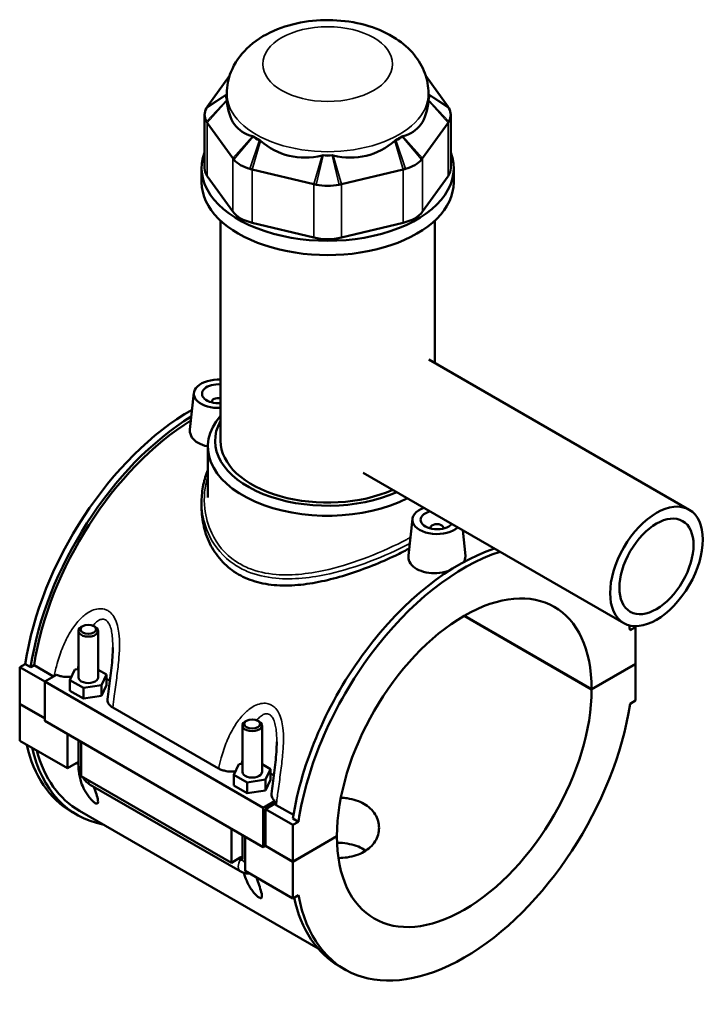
# Model space of a CAD drawing. Header units: millimetres. Extents: x -260 to 981, y -122 to 1159.
# Tile 7 of 8: x -104 to 106, y 858 to 1159. Entities that reach past the tile are written whole.
import ezdxf

# ---------------------------------------------------------------- set-up
doc = ezdxf.new("R2010")
doc.units = ezdxf.units.MM
doc.layers.add('Visible (ANSI)', color=7, linetype='Continuous', lineweight=50)
doc.layers.add('Visible Narrow (ANSI)', color=7, linetype='Continuous', lineweight=35)

msp = doc.modelspace()

# ---------------------------------------------------------------- linework, layer by layer
at = {"layer": 'Visible (ANSI)'}
for p, q in [((-39.79, 1141.85), (-46.58, 1132.38)), ((26.93, 1132.38), (20.14, 1141.85)), ((-40.63, 1135.34), (-40.63, 1136.47)), ((20.97, 1135.34), (20.97, 1136.47)), ((-47.42, 1129.95), (-47.42, 1113.66)), ((27.77, 1129.95), (27.77, 1113.66)), ((-46.58, 1127.52), (-38.79, 1116.66)), ((19.14, 1116.66), (26.93, 1127.52)), ((-48.33, 1109.32), (-48.33, 1113.66)), ((28.67, 1109.32), (28.67, 1113.66)), ((-38.79, 1100.37), (-46.58, 1111.23)), ((-32.84, 1113.23), (-14.04, 1108.73)), ((-5.62, 1108.73), (13.19, 1113.23)), ((26.93, 1111.23), (19.14, 1100.37)), ((-42.55, 1030.33), (-42.55, 1097.62)), ((-14.04, 1092.44), (-32.84, 1096.94)), ((13.19, 1096.94), (-5.62, 1092.44)), ((22.9, 1054.12), (22.9, 1097.62)), ((21.04, 1055.2), (100.58, 1009.27)), ((-50.69, 1044.97), (-51.89, 1033.8)), ((-45.2, 1042.25), (-45.2, 1042.05)), ((-46.4, 1012.95), (-46.4, 1028.53)), ((1.04, 1020.56), (80.58, 974.63)), ((-48.33, 1011.81), (-48.33, 1010.01)), ((16.06, 1006.43), (14.86, 995.26)), ((21.55, 1003.51), (21.55, 1003.71)), ((25.55, 1003.51), (25.55, 1003.71)), ((31.4, 1003.03), (32.24, 995.21)), ((70.78, 954.35), (31.86, 976.83)), ((31.93, 976.87), (70.78, 954.44)), ((-85.94, 972.21), (-85.94, 958.03)), ((-84.64, 973.68), (-85.06, 973.43)), ((-81.25, 973.68), (-80.82, 973.43)), ((-79.94, 972.21), (-79.94, 958.03)), ((84.22, 973.38), (82.54, 972.41)), ((83.63, 973.72), (84.22, 973.38)), ((84.22, 962.19), (84.22, 973.38)), ((-103.87, 961.13), (-102.19, 962.1)), ((-103.87, 961.13), (-96.24, 956.72)), ((-103.87, 949.94), (-103.87, 961.13)), ((-100.52, 961.14), (-102.19, 962.1)), ((-99.49, 961.73), (-100.52, 961.14)), ((-93.52, 958.29), (-99.49, 961.73)), ((-88.52, 957.17), (-87.03, 960.39)), ((-87.03, 960.39), (-85.94, 960.55)), ((-79.94, 960.38), (-77.37, 958.89)), ((70.78, 954.44), (84.22, 962.19)), ((84.22, 962.11), (70.78, 954.35)), ((84.15, 962.15), (84.22, 962.11)), ((84.22, 950.92), (84.22, 962.11)), ((-92.64, 958.8), (-96.24, 956.72)), ((-88.52, 953.9), (-88.52, 957.17)), ((-84.44, 954.81), (-88.52, 957.17)), ((-77.37, 958.89), (-78.86, 955.67)), ((-77.37, 955.62), (-77.37, 958.89)), ((-96.24, 956.72), (-29.49, 918.18)), ((-96.24, 956.72), (-96.24, 944.72)), ((-88.52, 953.9), (-84.44, 951.54)), ((-78.86, 955.67), (-84.44, 954.81)), ((-84.44, 951.54), (-84.44, 954.81)), ((-78.86, 952.41), (-78.86, 955.67)), ((-78.86, 952.41), (-77.37, 955.62)), ((-84.44, 951.54), (-78.86, 952.41)), ((82.54, 949.95), (84.22, 950.92)), ((-103.87, 949.94), (-96.24, 945.54)), ((-103.87, 949.86), (-103.8, 949.9)), ((-103.87, 938.68), (-103.87, 949.86)), ((-96.24, 945.45), (-103.87, 949.86)), ((-75.46, 948.84), (-43.14, 930.18)), ((-96.24, 944.72), (-29.49, 906.18)), ((-35.88, 929.12), (-35.88, 943.3)), ((-34.58, 944.77), (-35, 944.53)), ((-31.18, 944.77), (-30.76, 944.53)), ((-29.88, 929.12), (-29.88, 943.3)), ((-89.31, 930.27), (-89.31, 940.72)), ((-103.87, 938.68), (-89.31, 930.27)), ((-85.94, 938.78), (-85.94, 931.49)), ((-85.06, 938.27), (-85.06, 927.82)), ((-86.6, 931.83), (-89.31, 930.27)), ((-85.94, 932.21), (-86.6, 931.83)), ((-86.6, 931.83), (-85.94, 931.46)), ((-38.46, 928.26), (-36.96, 931.48)), ((-36.96, 931.48), (-35.88, 931.65)), ((-29.88, 931.47), (-27.3, 929.99)), ((-27.3, 929.99), (-28.8, 926.77)), ((-27.3, 926.72), (-27.3, 929.99)), ((-85.06, 927.82), (-39.24, 901.36)), ((-38.46, 925), (-38.46, 928.26)), ((-34.37, 925.9), (-38.46, 928.26)), ((-82.32, 925.22), (-36.5, 898.77)), ((-38.46, 925), (-34.37, 922.64)), ((-28.8, 926.77), (-34.37, 925.9)), ((-34.37, 922.64), (-34.37, 925.9)), ((-28.8, 923.5), (-28.8, 926.77)), ((-28.8, 923.5), (-27.3, 926.72)), ((-34.37, 922.64), (-28.8, 923.5)), ((-29.49, 918.18), (-25.89, 920.26)), ((-29.49, 906.18), (-29.49, 918.18)), ((-26.03, 919.36), (-28.78, 917.77)), ((-28.78, 917.77), (-20.43, 912.96)), ((-28.78, 917.77), (-28.78, 906.59)), ((-20.25, 915.98), (-25.51, 919.02)), ((-86.34, 915.99), (-88.01, 916.96)), ((-85.63, 917.23), (-12.71, 875.13)), ((-18.75, 913.93), (-20.42, 914.89)), ((-39.24, 901.36), (-39.24, 911.81)), ((-18.75, 913.93), (-20.43, 912.96)), ((-20.43, 912.96), (-20.43, 901.77)), ((-35.88, 902.59), (-35.88, 909.87)), ((-35, 909.36), (-35, 898.91)), ((-20.43, 901.77), (-7, 909.53)), ((-7, 909.45), (-20.43, 901.69)), ((-7.07, 909.49), (-7, 909.45)), ((-28.78, 906.59), (-29.49, 906.18)), ((-20.43, 901.69), (-28.85, 906.55)), ((-28.78, 906.59), (-20.43, 901.77)), ((-36.53, 902.93), (-39.24, 901.36)), ((-35.88, 903.31), (-36.53, 902.93)), ((-36.53, 902.93), (-35.88, 902.55)), ((-36.97, 902.68), (-36.42, 902.36)), ((-20.43, 901.69), (-20.43, 890.5)), ((-35, 898.91), (-20.43, 890.5)), ((-20.43, 890.5), (-18.75, 891.47)), ((-4.57, 868.78), (-6.24, 869.75))]:
    msp.add_line(p, q, dxfattribs=at)
for centre, major_axis, ratio, start_param, end_param in [((-36.42, 1135.34), (-4.4, 0), 0.57735, 5.985372, 6.604384), ((-9.83, 1135.34), (-30.8, 0), 0.57735, 0, 0.045116), ((16.77, 1135.34), (4.4, 0), 0.57735, 5.961987, 6.580998), ((-9.83, 1135.34), (30.8, 0), 0.57735, 6.238069, 6.283185), ((-36.42, 1129.95), (-11, 0), 0.57735, 5.961987, 6.604384), ((-9.83, 1158.99), (26.68, 33.82), 0.45491, 2.674561, 3.34806), ((-9.83, 1158.99), (26.68, -33.82), 0.45491, 6.076718, 6.750217), ((16.77, 1129.95), (11, 0), 0.57735, 5.961987, 6.604384), ((-28.63, 1124.48), (-4.4, 0), 0.57735, 0.464199, 1.106597), ((-9.83, 1135.34), (30.8, 0), 0.57735, 3.881875, 3.972107), ((8.98, 1124.48), (-4.4, 0), 0.57735, 2.034996, 2.677393), ((-9.83, 1135.34), (30.8, 0), 0.57735, 5.452671, 5.542903), ((-9.83, 1158.99), (-13.24, -41.17), 0.675461, 5.998116, 6.671615), ((-9.83, 1158.99), (13.24, -41.17), 0.675461, 5.894756, 6.568255), ((-9.83, 1113.66), (-38.5, 0), 0.57735, 6.065775, 9.642188), ((-9.83, 1119.98), (-4.4, 0), 0.57735, 1.249598, 1.891995), ((-9.83, 1135.34), (30.8, 0), 0.57735, 4.667273, 4.757505), ((-36.42, 1113.66), (-11, 0), 0.57735, 0, 0.392699), ((-28.63, 1119.09), (11, 0), 0.57735, 3.605792, 4.24819), ((8.98, 1119.09), (11, 0), 0.57735, 5.176588, 5.818986), ((16.77, 1113.66), (11, 0), 0.57735, 5.890486, 6.283185), ((-9.83, 1109.32), (-38.5, 0), 0.57735, 0, 3.141593), ((-9.83, 1114.6), (11, 0), 0.57735, 4.39119, 5.033588), ((-28.63, 1102.8), (-11, 0), 0.57735, 0.392699, 1.178097), ((8.98, 1102.8), (-11, 0), 0.57735, 1.963495, 2.748894), ((-9.83, 1098.31), (-11, 0), 0.57735, 1.178097, 1.963495), ((-43.2, 1044.7), (-7.5, 0), 0.57735, 4.625555, 7.940816), ((-43.2, 1044.7), (-5, 0), 0.57735, 4.581931, 7.984439), ((-43.2, 1042.25), (-2, 0), 0.57735, 4.381145, 6.460896), ((-51.55, 980.11), (-36.47, -63.16), 0.57735, 3.921026, 5.308115), ((-49.88, 979.15), (36.47, 63.16), 0.57735, 0.816135, 2.166522), ((-49.88, 979.15), (-35.75, -61.92), 0.57735, 3.961, 5.304274), ((-9.83, 1028.53), (-36.57, 0), 0.57735, 5.820231, 8.582363), ((-9.83, 1030.33), (-34.38, 0), 0.57735, 5.972094, 8.514422), ((-9.83, 1030.33), (-32.72, 0), 0.57735, 0, 2.2249), ((23.55, 1006.16), (-7.5, 0), 0.57735, 5.266979, 8.870187), ((23.55, 1006.16), (-5, 0), 0.57735, 5.147523, 8.989644), ((23.55, 1003.71), (-2, 0), 0.57735, 2.963882, 6.460896), ((30.22, 932.9), (36.47, 63.16), 0.57735, 0.572094, 2.166522), ((31.89, 931.94), (-36.47, -63.16), 0.57735, 3.713687, 5.308115), ((31.89, 931.94), (27.5, 47.63), 0.57735, 5.498696, 8.638471), ((-82.94, 972.21), (3, 0), 0.57735, 2.356194, 7.068583), ((31.89, 931.94), (36.47, 63.16), 0.57735, 5.687459, 5.717061), ((-82.94, 958.03), (-3, 0), 0.57735, 0, 3.141593), ((-82.94, 954.76), (7.5, 0), 0.57735, 0.497207, 0.732403), ((31.89, 931.94), (-27.5, -47.63), 0.57735, 5.498696, 8.638471), ((31.89, 931.94), (-36.47, -63.16), 0.57735, 5.687459, 8.449708), ((-32.88, 943.3), (3, 0), 0.57735, 2.356194, 7.068583), ((-51.55, 980.11), (-36.47, -63.16), 0.57735, 5.729889, 6.283185), ((-49.88, 979.15), (-36.47, -63.16), 0.57735, 5.729889, 6.48154), ((-49.88, 979.15), (-35.75, -61.92), 0.57735, 5.763173, 6.283185), ((-82.94, 931.49), (-3, 0), 0.57735, 0, 0.021016), ((-32.88, 929.12), (-3, 0), 0.57735, 0, 3.141593), ((-32.88, 925.86), (7.5, 0), 0.57735, 0.497207, 0.732403), ((-32.88, 902.59), (-3, 0), 0.57735, 0, 0.021016), ((30.22, 932.9), (-36.47, -63.16), 0.57735, 5.720521, 6.283185)]:
    msp.add_ellipse(centre, major_axis=major_axis, ratio=ratio, start_param=start_param, end_param=end_param, dxfattribs=at)
for centre, major_axis in [((90.58, 991.95), (10, 17.32)), ((90.58, 991.95), (8, 13.86)), ((-82.94, 972.7), (-2.4, 0)), ((-32.88, 943.79), (-2.4, 0))]:
    msp.add_ellipse(centre, major_axis=major_axis, ratio=0.57735, dxfattribs=at)
for points, knots in [([(20.97, 1136.47), (20.97, 1138.6), (20.57, 1140.71), (19.09, 1144.74), (17.97, 1146.61), (15.04, 1150.24), (13.13, 1151.87), (8.5, 1154.91), (5.68, 1156.16), (-0.41, 1158.04), (-3.72, 1158.61), (-10.35, 1159.02), (-13.67, 1158.87), (-20.17, 1157.82), (-23.34, 1156.92), (-29.29, 1154.29), (-32.09, 1152.56), (-36.52, 1148.26), (-38.27, 1145.86), (-40.18, 1140.97), (-40.63, 1138.73), (-40.63, 1136.47)], [5.497787, 5.497787, 5.497787, 5.497787, 5.706912, 5.706912, 5.934618, 5.934618, 6.218708, 6.218708, 6.578262, 6.578262, 6.962446, 6.962446, 7.341191, 7.341191, 7.722154, 7.722154, 8.103524, 8.103524, 8.417328, 8.417328, 8.63938, 8.63938, 8.63938, 8.63938]), ([(-46.58, 1132.38), (-46.63, 1132.31), (-46.68, 1132.24), (-46.77, 1132.1), (-46.82, 1132.03), (-46.86, 1131.95)], [-0.39269908, -0.39269908, -0.39269908, -0.39269908, -0.35694891, -0.35694891, -0.32119874, -0.32119874, -0.32119874, -0.32119874]), ([(27.2, 1131.95), (27.16, 1132.03), (27.12, 1132.1), (27.03, 1132.24), (26.98, 1132.31), (26.93, 1132.38)], [0.32119874, 0.32119874, 0.32119874, 0.32119874, 0.35694891, 0.35694891, 0.39269908, 0.39269908, 0.39269908, 0.39269908]), ([(-46.86, 1127.94), (-46.82, 1127.87), (-46.77, 1127.8), (-46.68, 1127.66), (-46.63, 1127.59), (-46.58, 1127.52)], [0.32119874, 0.32119874, 0.32119874, 0.32119874, 0.35694891, 0.35694891, 0.39269908, 0.39269908, 0.39269908, 0.39269908]), ([(26.93, 1127.52), (26.98, 1127.59), (27.03, 1127.66), (27.12, 1127.8), (27.16, 1127.87), (27.2, 1127.94)], [-0.39269908, -0.39269908, -0.39269908, -0.39269908, -0.35694891, -0.35694891, -0.32119874, -0.32119874, -0.32119874, -0.32119874]), ([(-38.79, 1116.66), (-38.74, 1116.59), (-38.69, 1116.52), (-38.58, 1116.39), (-38.53, 1116.32), (-38.47, 1116.25)], [-0.39269908, -0.39269908, -0.39269908, -0.39269908, -0.35694891, -0.35694891, -0.32119874, -0.32119874, -0.32119874, -0.32119874]), ([(18.81, 1116.25), (18.87, 1116.32), (18.93, 1116.39), (19.04, 1116.52), (19.09, 1116.59), (19.14, 1116.66)], [0.32119874, 0.32119874, 0.32119874, 0.32119874, 0.35694891, 0.35694891, 0.39269908, 0.39269908, 0.39269908, 0.39269908]), ([(-33.56, 1113.41), (-33.44, 1113.38), (-33.32, 1113.35), (-33.08, 1113.28), (-32.96, 1113.25), (-32.84, 1113.23)], [0.32119874, 0.32119874, 0.32119874, 0.32119874, 0.35694891, 0.35694891, 0.39269908, 0.39269908, 0.39269908, 0.39269908]), ([(13.19, 1113.23), (13.31, 1113.25), (13.43, 1113.28), (13.67, 1113.35), (13.78, 1113.38), (13.9, 1113.41)], [-0.39269908, -0.39269908, -0.39269908, -0.39269908, -0.35694891, -0.35694891, -0.32119874, -0.32119874, -0.32119874, -0.32119874]), ([(-14.04, 1108.73), (-13.92, 1108.7), (-13.79, 1108.67), (-13.55, 1108.62), (-13.42, 1108.59), (-13.3, 1108.57)], [-0.39269908, -0.39269908, -0.39269908, -0.39269908, -0.35694891, -0.35694891, -0.32119874, -0.32119874, -0.32119874, -0.32119874]), ([(-6.35, 1108.57), (-6.23, 1108.59), (-6.11, 1108.62), (-5.86, 1108.67), (-5.74, 1108.7), (-5.62, 1108.73)], [0.32119874, 0.32119874, 0.32119874, 0.32119874, 0.35694891, 0.35694891, 0.39269908, 0.39269908, 0.39269908, 0.39269908]), ([(-46.4, 1028.63), (-46.45, 1028.64), (-46.5, 1028.64), (-47.62, 1028.87), (-48.6, 1029.23), (-50.15, 1030.12), (-50.82, 1030.71), (-51.7, 1032.04), (-51.91, 1032.77), (-51.91, 1033.57), (-51.9, 1033.68), (-51.89, 1033.8)], [2.282908, 2.282908, 2.282908, 2.282908, 2.297472, 2.297472, 2.625916, 2.625916, 2.95436, 2.95436, 3.282804, 3.282804, 3.337131, 3.337131, 3.337131, 3.337131]), ([(-48.33, 1011.81), (-48.33, 1012.66), (-48.28, 1013.51), (-48.11, 1015.19), (-47.98, 1016.02), (-47.64, 1017.65), (-47.44, 1018.45), (-46.96, 1019.94), (-46.7, 1020.65), (-46.4, 1021.33)], [26.686704, 26.686704, 26.686704, 26.686704, 26.999645, 26.999645, 27.309349, 27.309349, 27.613191, 27.613191, 27.889008, 27.889008, 27.889008, 27.889008]), ([(15.09, 997.41), (13.98, 996.81), (12.79, 996.2), (9.43, 994.56), (7.14, 993.53), (2.39, 991.59), (-0.07, 990.67), (-4.99, 989.05), (-7.46, 988.35), (-12.21, 987.22), (-14.67, 986.75), (-19.59, 986.16), (-22.05, 986.03), (-26.79, 986.23), (-29.07, 986.55), (-33.33, 987.68), (-35.3, 988.49), (-38.81, 990.52), (-40.43, 991.78), (-43.27, 994.75), (-44.49, 996.45), (-46.43, 1000.1), (-47.15, 1002.07), (-48.1, 1006.05), (-48.33, 1008.07), (-48.33, 1010.01)], [6.252018, 6.252018, 6.252018, 6.252018, 6.683388, 6.683388, 7.424716, 7.424716, 8.166045, 8.166045, 8.907373, 8.907373, 9.65156, 9.65156, 10.395746, 10.395746, 11.139933, 11.139933, 11.884119, 11.884119, 12.628306, 12.628306, 13.372493, 13.372493, 14.116679, 14.116679, 14.860866, 14.860866, 14.860866, 14.860866]), ([(27.01, 990.48), (26.96, 990.47), (26.91, 990.45), (25.79, 990.14), (24.63, 989.95), (22.45, 989.84), (21.28, 989.9), (19.13, 990.33), (18.15, 990.69), (17.38, 991.14), (16.6, 991.59), (15.93, 992.17), (15.05, 993.5), (14.84, 994.23), (14.84, 995.03), (14.85, 995.14), (14.86, 995.26)], [4.252304, 4.252304, 4.252304, 4.252304, 4.266909, 4.266909, 4.594944, 4.594944, 4.923388, 4.923388, 5.251832, 5.251832, 5.251832, 5.580276, 5.580276, 5.90872, 5.90872, 5.963047, 5.963047, 5.963047, 5.963047]), ([(32.24, 995.21), (32.25, 995.11), (32.25, 995.02), (32.25, 994.38), (32.05, 993.8), (31.65, 993.25)], [3.2302603, 3.2302603, 3.2302603, 3.2302603, 3.2828041, 3.2828041, 3.5936365, 3.5936365, 3.5936365, 3.5936365]), ([(-75.44, 967.18), (-75.44, 966.2), (-75.49, 965.18), (-75.63, 963.1), (-75.73, 962.04), (-75.96, 959.9), (-76.1, 958.83), (-76.37, 956.68), (-76.51, 955.61), (-76.79, 953.46), (-76.92, 952.39), (-77.05, 951.32)], [4.842003, 4.842003, 4.842003, 4.842003, 5.185771, 5.185771, 5.529539, 5.529539, 5.873307, 5.873307, 6.217075, 6.217075, 6.560844, 6.560844, 6.560844, 6.560844]), ([(-92.64, 958.8), (-92.44, 958.71), (-92.24, 958.64), (-91.67, 958.45), (-91.3, 958.36), (-90.19, 958.17), (-89.44, 958.13), (-88.47, 958.19), (-88.24, 958.21), (-88.02, 958.24)], [-0.6484773, -0.6484773, -0.6484773, -0.6484773, -0.5757058, -0.5757058, -0.452537, -0.452537, -0.2287038, -0.2287038, -0.1601112, -0.1601112, -0.1601112, -0.1601112]), ([(-77.05, 951.32), (-77.06, 951.23), (-77.07, 951.14), (-77.05, 950.63), (-76.91, 950.22), (-76.35, 949.47), (-75.96, 949.13), (-75.46, 948.84)], [-0.4739926, -0.4739926, -0.4739926, -0.4739926, -0.4260435, -0.4260435, -0.2110445, -0.2110445, 0, 0, 0, 0]), ([(-25.38, 938.28), (-25.38, 937.3), (-25.42, 936.27), (-25.57, 934.19), (-25.67, 933.13), (-25.9, 931), (-26.03, 929.93), (-26.3, 927.78), (-26.45, 926.7), (-26.72, 924.56), (-26.86, 923.49), (-26.99, 922.42)], [4.842003, 4.842003, 4.842003, 4.842003, 5.185771, 5.185771, 5.529539, 5.529539, 5.873307, 5.873307, 6.217075, 6.217075, 6.560844, 6.560844, 6.560844, 6.560844]), ([(-81.2, 924.58), (-81.07, 924.18), (-80.94, 923.81), (-80.57, 922.71), (-80.32, 921.95), (-80.07, 920.94), (-80, 920.63), (-79.93, 920.08), (-79.93, 919.85), (-80.03, 919.57), (-80.11, 919.47), (-80.31, 919.44), (-80.39, 919.45), (-80.58, 919.5), (-80.69, 919.55), (-80.95, 919.7), (-81.09, 919.79), (-81.36, 920.01), (-81.5, 920.13), (-81.91, 920.52), (-82.18, 920.8), (-82.74, 921.47), (-83.04, 921.88), (-83.58, 922.7), (-83.82, 923.11), (-84.48, 924.35), (-84.82, 925.16), (-85.44, 927.04), (-85.71, 928.26), (-85.91, 930.14), (-85.95, 930.81), (-85.94, 931.46)], [1.216511, 1.216511, 1.216511, 1.216511, 1.38035, 1.38035, 1.721593, 1.721593, 1.892214, 1.892214, 2.062836, 2.062836, 2.173445, 2.173445, 2.228749, 2.228749, 2.284054, 2.284054, 2.339358, 2.339358, 2.394663, 2.394663, 2.505272, 2.505272, 2.675893, 2.675893, 2.846515, 2.846515, 3.187758, 3.187758, 3.71073, 3.71073, 3.999645, 3.999645, 3.999645, 3.999645]), ([(-85.94, 931.42), (-85.94, 930.92), (-85.87, 930.44), (-85.64, 929.48), (-85.47, 929.01), (-85.2, 928.43), (-85.13, 928.29), (-85.06, 928.16)], [1.5844048, 1.5844048, 1.5844048, 1.5844048, 1.8849556, 1.8849556, 2.1991149, 2.1991149, 2.2930913, 2.2930913, 2.2930913, 2.2930913]), ([(-43.14, 930.18), (-42.82, 929.99), (-42.46, 929.83), (-41.69, 929.57), (-41.27, 929.46), (-40.12, 929.26), (-39.37, 929.22), (-38.41, 929.28), (-38.18, 929.31), (-37.96, 929.33)], [-0.7231392, -0.7231392, -0.7231392, -0.7231392, -0.5878857, -0.5878857, -0.452537, -0.452537, -0.2287038, -0.2287038, -0.1601112, -0.1601112, -0.1601112, -0.1601112]), ([(-84.77, 927.65), (-84.69, 927.52), (-84.6, 927.4), (-84.23, 926.87), (-83.91, 926.49), (-83.18, 925.8), (-82.78, 925.48), (-82.32, 925.22)], [2.4192976, 2.4192976, 2.4192976, 2.4192976, 2.5132741, 2.5132741, 2.8274334, 2.8274334, 3.1415927, 3.1415927, 3.1415927, 3.1415927]), ([(-26.99, 922.42), (-26.99, 922.38), (-27, 922.33), (-27.02, 921.87), (-26.9, 921.46), (-26.47, 920.78), (-26.21, 920.51), (-25.89, 920.26)], [-0.4497309, -0.4497309, -0.4497309, -0.4497309, -0.426968, -0.426968, -0.2113638, -0.2113638, -0.0503306, -0.0503306, -0.0503306, -0.0503306]), ([(-5.8, 921.26), (-5.14, 921.23), (-4.48, 921.17), (-2.88, 920.93), (-1.95, 920.72), (-0.23, 920.14), (0.56, 919.79), (1.26, 919.39)], [8.7169103, 8.7169103, 8.7169103, 8.7169103, 8.9131811, 8.9131811, 9.2103253, 9.2103253, 9.5074696, 9.5074696, 9.5074696, 9.5074696]), ([(1.26, 919.39), (1.96, 918.98), (2.62, 918.5), (3.77, 917.41), (4.27, 916.81), (5.06, 915.51), (5.36, 914.83), (5.76, 913.43), (5.85, 912.72), (5.85, 911.36), (5.76, 910.65), (5.36, 909.26), (5.06, 908.58), (4.27, 907.29), (3.77, 906.69), (2.62, 905.6), (1.96, 905.12), (0.56, 904.31), (-0.23, 903.96), (-1.95, 903.38), (-2.88, 903.17), (-4.71, 902.89), (-5.62, 902.82), (-6.53, 902.81)], [0, 0, 0, 0, 0.297144, 0.297144, 0.594288, 0.594288, 0.891433, 0.891433, 1.188577, 1.188577, 1.485649, 1.485649, 1.782722, 1.782722, 2.079795, 2.079795, 2.376867, 2.376867, 2.67394, 2.67394, 2.971013, 2.971013, 3.239367, 3.239367, 3.239367, 3.239367]), ([(1.26, 905.47), (0.56, 905.87), (-0.23, 906.23), (-1.94, 906.83), (-2.87, 907.06), (-4.8, 907.39), (-5.81, 907.48), (-6.87, 907.51), (-6.91, 907.51), (-6.96, 907.51)], [0, 0, 0, 0, 0.2963736, 0.2963736, 0.5927473, 0.5927473, 0.8891209, 0.8891209, 0.9029589, 0.9029589, 0.9029589, 0.9029589]), ([(-36.42, 902.36), (-36.34, 902.31), (-36.26, 902.28), (-36.12, 902.26), (-36.05, 902.26), (-35.96, 902.31), (-35.93, 902.34), (-35.89, 902.43), (-35.88, 902.49), (-35.88, 902.55)], [0, 0, 0, 0, 0.0353577, 0.0353577, 0.0721371, 0.0721371, 0.101011, 0.101011, 0.1318024, 0.1318024, 0.1318024, 0.1318024]), ([(-36.5, 898.77), (-36.04, 898.5), (-35.53, 898.28), (-34.52, 898.08), (-34.07, 898.05), (-33.59, 898.1)], [3.1415927, 3.1415927, 3.1415927, 3.1415927, 3.4557519, 3.4557519, 3.6781723, 3.6781723, 3.6781723, 3.6781723]), ([(-31.58, 896.94), (-31.28, 896.08), (-31, 895.27), (-30.51, 893.81), (-30.26, 893.04), (-30, 892.04), (-29.94, 891.73), (-29.87, 891.18), (-29.87, 890.94), (-29.97, 890.66), (-30.04, 890.57), (-30.24, 890.54), (-30.32, 890.54), (-30.52, 890.59), (-30.63, 890.64), (-30.89, 890.79), (-31.02, 890.89), (-31.3, 891.11), (-31.44, 891.23), (-31.85, 891.61), (-32.11, 891.9), (-32.68, 892.57), (-32.97, 892.97), (-33.52, 893.79), (-33.76, 894.21), (-34.42, 895.44), (-34.75, 896.26), (-35.14, 897.41), (-35.26, 897.84), (-35.37, 898.27)], [1.046604, 1.046604, 1.046604, 1.046604, 1.38035, 1.38035, 1.721593, 1.721593, 1.892214, 1.892214, 2.062836, 2.062836, 2.173445, 2.173445, 2.228749, 2.228749, 2.284054, 2.284054, 2.339358, 2.339358, 2.394663, 2.394663, 2.505272, 2.505272, 2.675893, 2.675893, 2.846515, 2.846515, 3.187758, 3.187758, 3.379123, 3.379123, 3.379123, 3.379123])]:
    msp.add_open_spline(points, degree=3, knots=knots, dxfattribs=at)
for points in [[(-40.6, 1134.54), (-40.59, 1134.45), (-40.59, 1134.36), (-40.58, 1134.26)], [(20.92, 1134.26), (20.93, 1134.36), (20.94, 1134.45), (20.94, 1134.54)], [(-32.79, 1123.4), (-32.72, 1123.39), (-32.64, 1123.37), (-32.57, 1123.34)], [(12.91, 1123.34), (12.99, 1123.37), (13.06, 1123.39), (13.14, 1123.4)], [(-30.6, 1122.21), (-30.52, 1122.14), (-30.44, 1122.07), (-30.35, 1122)], [(10.7, 1122), (10.78, 1122.07), (10.86, 1122.14), (10.95, 1122.21)], [(-11.55, 1117.5), (-11.44, 1117.53), (-11.33, 1117.55), (-11.22, 1117.57)], [(-8.44, 1117.57), (-8.33, 1117.55), (-8.22, 1117.53), (-8.11, 1117.5)], [(-25.89, 920.26), (-25.93, 919.96), (-25.98, 919.66), (-26.03, 919.36)], [(-25.51, 919.02), (-25.69, 919.13), (-25.87, 919.24), (-26.03, 919.36)], [(1.87, 905.1), (1.67, 905.23), (1.47, 905.35), (1.26, 905.47)]]:
    msp.add_open_spline(points, degree=3, dxfattribs=at)
at = {"layer": 'Visible Narrow (ANSI)'}
for p, q in [((-40.63, 1136.12), (-46.86, 1131.95)), ((-46.86, 1127.94), (-40.6, 1134.54)), ((-40.63, 1136.22), (-46.58, 1132.38)), ((20.94, 1134.54), (27.2, 1127.94)), ((26.93, 1132.38), (20.97, 1136.22)), ((27.2, 1131.95), (20.97, 1136.12)), ((-46.58, 1127.52), (-40.58, 1134.26)), ((20.92, 1134.26), (26.93, 1127.52)), ((-46.58, 1111.23), (-46.58, 1127.52)), ((26.93, 1127.52), (26.93, 1111.23)), ((-32.79, 1123.4), (-38.79, 1116.66)), ((-32.57, 1123.34), (-38.47, 1116.25)), ((18.81, 1116.25), (12.91, 1123.34)), ((19.14, 1116.66), (13.14, 1123.4)), ((-33.56, 1113.41), (-30.6, 1122.21)), ((-32.84, 1113.23), (-30.35, 1122)), ((10.7, 1122), (13.19, 1113.23)), ((10.95, 1122.21), (13.9, 1113.41)), ((-38.79, 1116.66), (-38.79, 1100.37)), ((-11.55, 1117.5), (-14.04, 1108.73)), ((-11.22, 1117.57), (-13.3, 1108.57)), ((-6.35, 1108.57), (-8.44, 1117.57)), ((-5.62, 1108.73), (-8.11, 1117.5)), ((19.14, 1100.37), (19.14, 1116.66)), ((-32.84, 1096.94), (-32.84, 1113.23)), ((13.19, 1113.23), (13.19, 1096.94)), ((-14.04, 1108.73), (-14.04, 1092.44)), ((-5.62, 1092.44), (-5.62, 1108.73))]:
    msp.add_line(p, q, dxfattribs=at)
msp.add_ellipse((-9.83, 1145.45), major_axis=(19.8, 0), ratio=0.57735, dxfattribs=at)
for centre, major_axis, start_param, end_param in [((-9.83, 1136.47), (-30.8, 0), 0, 3.141593), ((-82.94, 931.49), (-3, 0), 0.021016, 0.785398), ((-80.82, 927.82), (-1.5, -2.6), 5.497787, 6.283185), ((-35, 901.36), (-1.5, -2.6), 4.661023, 6.283185), ((-32.88, 902.59), (-3, 0), 0.021016, 0.785398)]:
    msp.add_ellipse(centre, major_axis=major_axis, ratio=0.57735, start_param=start_param, end_param=end_param, dxfattribs=at)
for points, knots in [([(15.46, 1000.82), (15.08, 1000.61), (14.7, 1000.4), (10.77, 998.3), (6.7, 996.42), (-1.44, 993.3), (-5.47, 992), (-14.98, 989.73), (-20.48, 989.06), (-28.59, 989.72), (-31.46, 990.37), (-35.45, 992.03), (-36.75, 992.73), (-41.17, 995.71), (-43.64, 998.7), (-46.38, 1004.47), (-47.09, 1007.04), (-47.72, 1012.95), (-47.4, 1016.31), (-46.4, 1019.46)], [17.94556, 17.94556, 17.94556, 17.94556, 18.095438, 18.095438, 19.457534, 19.457534, 20.687136, 20.687136, 22.367591, 22.367591, 23.36813, 23.36813, 23.904323, 23.904323, 25.326086, 25.326086, 26.326744, 26.326744, 27.588484, 27.588484, 27.588484, 27.588484]), ([(-48.33, 1011.81), (-48.33, 1010.86), (-48.27, 1009.9), (-47.85, 1006.3), (-47.1, 1003.7), (-44.25, 997.84), (-41.68, 994.8), (-37.14, 991.74), (-35.79, 991.01), (-31.7, 989.29), (-28.75, 988.61), (-20.43, 987.84), (-14.81, 988.45), (-5.09, 990.65), (-0.98, 991.93), (7.32, 995.04), (11.46, 996.91), (15.12, 998.87), (15.19, 998.9), (15.26, 998.94)], [-26.686704, -26.686704, -26.686704, -26.686704, -26.326744, -26.326744, -25.326086, -25.326086, -23.904323, -23.904323, -23.36813, -23.36813, -22.367591, -22.367591, -20.687136, -20.687136, -19.457534, -19.457534, -18.095438, -18.095438, -18.069614, -18.069614, -18.069614, -18.069614]), ([(-75.46, 948.84), (-75.33, 949.97), (-75.18, 951.11), (-74.78, 954.1), (-74.51, 955.97), (-74.03, 959.65), (-73.81, 961.45), (-73.51, 964.76), (-73.41, 966.25), (-73.39, 969.02), (-73.43, 970.3), (-73.68, 972.35), (-73.82, 973.13), (-74.24, 974.7), (-74.52, 975.46), (-75.22, 976.75), (-75.61, 977.29), (-76.35, 978), (-76.66, 978.24), (-76.99, 978.43), (-77.32, 978.61), (-77.67, 978.76), (-78.6, 979.02), (-79.21, 979.06), (-80.51, 978.92), (-81.2, 978.72), (-82.49, 978.14), (-83.09, 977.78), (-84.54, 976.72), (-85.36, 975.94), (-86.98, 974.08), (-87.75, 972.98), (-89.31, 970.4), (-90.05, 968.9), (-91.37, 965.7), (-91.94, 964), (-92.77, 961), (-93.08, 959.7), (-93.34, 958.39)], [-6.622375, -6.622375, -6.622375, -6.622375, -6.276699, -6.276699, -5.726011, -5.726011, -5.21112, -5.21112, -4.793245, -4.793245, -4.432786, -4.432786, -4.199353, -4.199353, -3.946276, -3.946276, -3.723252, -3.723252, -3.583862, -3.583862, -3.583862, -3.444472, -3.444472, -3.221448, -3.221448, -2.968372, -2.968372, -2.734939, -2.734939, -2.374479, -2.374479, -1.956605, -1.956605, -1.441714, -1.441714, -0.891026, -0.891026, -0.471581, -0.471581, -0.471581, -0.471581]), ([(-81.52, 973.81), (-81.48, 973.86), (-81.45, 973.9), (-81.09, 974.35), (-80.76, 974.7), (-80.04, 975.31), (-79.65, 975.55), (-78.91, 975.8), (-78.56, 975.84), (-78.03, 975.75), (-77.83, 975.68), (-77.64, 975.57), (-77.45, 975.46), (-77.27, 975.31), (-76.84, 974.85), (-76.61, 974.47), (-76.19, 973.55), (-76.02, 972.99), (-75.76, 971.81), (-75.67, 971.21), (-75.5, 969.63), (-75.45, 968.62), (-75.44, 967.46), (-75.44, 967.32), (-75.44, 967.18)], [2.709156, 2.709156, 2.709156, 2.709156, 2.734939, 2.734939, 2.968372, 2.968372, 3.221448, 3.221448, 3.444472, 3.444472, 3.583862, 3.583862, 3.583862, 3.723252, 3.723252, 3.946276, 3.946276, 4.199353, 4.199353, 4.432786, 4.432786, 4.793245, 4.793245, 4.842003, 4.842003, 4.842003, 4.842003]), ([(-25.51, 919.02), (-25.34, 920.44), (-25.16, 921.89), (-24.71, 925.19), (-24.45, 927.06), (-23.97, 930.74), (-23.74, 932.55), (-23.45, 935.85), (-23.35, 937.35), (-23.32, 940.12), (-23.37, 941.4), (-23.62, 943.44), (-23.76, 944.23), (-24.17, 945.79), (-24.46, 946.56), (-25.16, 947.85), (-25.55, 948.39), (-26.29, 949.1), (-26.6, 949.33), (-26.93, 949.52), (-27.26, 949.71), (-27.6, 949.86), (-28.54, 950.11), (-29.15, 950.15), (-30.45, 950.02), (-31.14, 949.81), (-32.43, 949.23), (-33.02, 948.87), (-34.48, 947.81), (-35.29, 947.03), (-36.91, 945.18), (-37.69, 944.08), (-39.25, 941.5), (-39.99, 939.99), (-41.31, 936.8), (-41.88, 935.1), (-42.65, 932.33), (-42.91, 931.25), (-43.14, 930.18)], [-6.716726, -6.716726, -6.716726, -6.716726, -6.276699, -6.276699, -5.726011, -5.726011, -5.211119, -5.211119, -4.793245, -4.793245, -4.432786, -4.432786, -4.199353, -4.199353, -3.946276, -3.946276, -3.723252, -3.723252, -3.583862, -3.583862, -3.583862, -3.444472, -3.444472, -3.221448, -3.221448, -2.968372, -2.968372, -2.734939, -2.734939, -2.374479, -2.374479, -1.956605, -1.956605, -1.441714, -1.441714, -0.891026, -0.891026, -0.545349, -0.545349, -0.545349, -0.545349]), ([(-31.46, 944.91), (-31.42, 944.95), (-31.39, 945), (-31.03, 945.44), (-30.7, 945.8), (-29.97, 946.4), (-29.58, 946.64), (-28.85, 946.9), (-28.5, 946.94), (-27.97, 946.85), (-27.77, 946.77), (-27.58, 946.66), (-27.39, 946.56), (-27.21, 946.41), (-26.78, 945.94), (-26.54, 945.57), (-26.13, 944.65), (-25.95, 944.08), (-25.69, 942.91), (-25.6, 942.31), (-25.43, 940.73), (-25.39, 939.72), (-25.38, 938.56), (-25.38, 938.42), (-25.38, 938.28)], [2.709156, 2.709156, 2.709156, 2.709156, 2.734939, 2.734939, 2.968372, 2.968372, 3.221448, 3.221448, 3.444472, 3.444472, 3.583862, 3.583862, 3.583862, 3.723252, 3.723252, 3.946276, 3.946276, 4.199353, 4.199353, 4.432786, 4.432786, 4.793245, 4.793245, 4.842003, 4.842003, 4.842003, 4.842003])]:
    msp.add_open_spline(points, degree=3, knots=knots, dxfattribs=at)
for points in [[(-86.23, 960.51), (-86.14, 961.03), (-86.05, 961.56), (-85.94, 962.08)], [(-36.17, 931.6), (-36.08, 932.13), (-35.98, 932.65), (-35.88, 933.17)]]:
    msp.add_open_spline(points, degree=3, dxfattribs=at)

doc.saveas('drawing.dxf')
